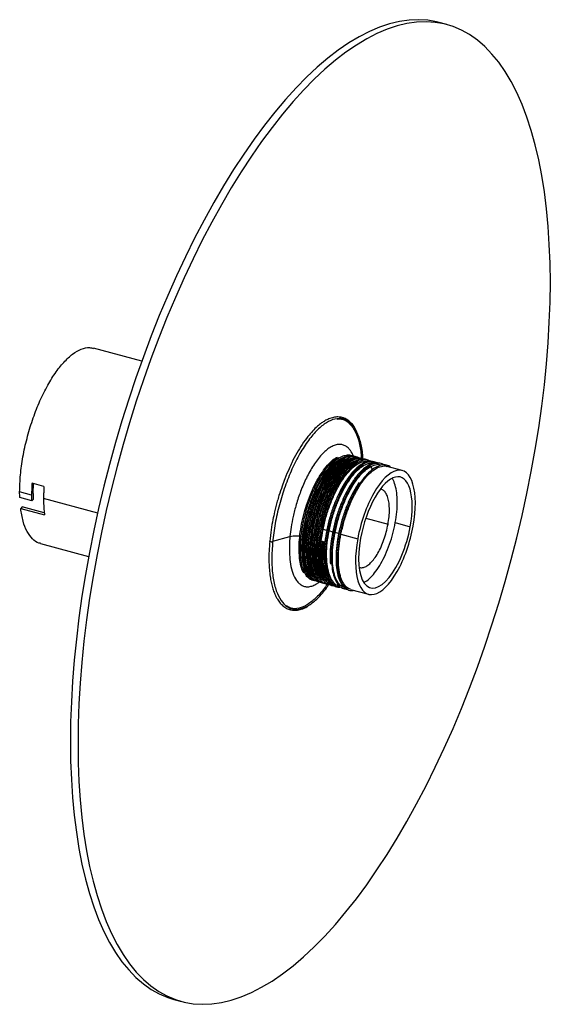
# Paper-space layout '_Trimétrica' of a CAD drawing. Header units: inches. Extents: x -0.7 to 5.4, y -6.5 to 5.
import ezdxf

# ---------------------------------------------------------------- set-up
doc = ezdxf.new("R2010")
doc.units = ezdxf.units.IN
doc.header["$MEASUREMENT"] = 0

psp = doc.layouts.new('_Trimétrica')

# ---------------------------------------------------------------- linework, layer by layer
at = {"color": 7, "linetype": 'Continuous', "lineweight": 25}
for p, q in [((4.236, 4.895), (4.148, 4.919)), ((0.676, 0.967), (0.112, 1.12)), ((3.264, -0.175), (3.268, -0.178)), ((2.78, -0.329), (2.779, -0.332)), ((3.365, -0.284), (3.332, -0.245)), ((3.486, -0.245), (3.471, -0.241)), ((3.716, -0.308), (3.54, -0.26)), ((-0.465, -0.493), (-0.604, -0.455)), ((2.83, -0.354), (2.799, -0.401)), ((-0.609, -0.595), (-0.749, -0.557)), ((-0.591, -0.577), (-0.587, -0.46)), ((-0.608, -0.662), (-0.747, -0.624)), ((-0.608, -0.662), (-0.59, -0.644)), ((0.162, -0.805), (-0.47, -0.633)), ((-0.719, -0.731), (-0.737, -0.749)), ((-0.737, -0.749), (-0.459, -0.825)), ((-0.461, -0.801), (-0.719, -0.731)), ((3.291, -0.865), (3.55, -0.935)), ((3.635, -0.915), (3.809, -0.963)), ((2.597, -0.941), (2.583, -0.938)), ((2.667, -0.96), (2.653, -0.956)), ((2.736, -0.979), (2.722, -0.975)), ((2.834, -1.006), (2.792, -0.994)), ((2.904, -1.025), (2.861, -1.013)), ((2.973, -1.044), (2.931, -1.032)), ((2.205, -1.13), (2.405, -1.076)), ((2.558, -1.076), (2.576, -1.079)), ((2.631, -1.094), (2.645, -1.098)), ((2.701, -1.113), (2.715, -1.117)), ((2.784, -1.136), (2.77, -1.132)), ((2.785, -1.142), (2.784, -1.135)), ((2.814, -1.144), (2.784, -1.135)), ((2.8, -1.14), (2.813, -1.143)), ((2.8, -1.146), (2.814, -1.144)), ((3.001, -1.051), (3.196, -1.104)), ((-0.507, -1.159), (0.056, -1.312)), ((2.876, -1.378), (2.879, -1.401)), ((2.76, -1.607), (2.755, -1.608)), ((3.113, -1.694), (3.323, -1.751)), ((1.051, -6.478), (1.139, -6.502))]:
    psp.add_line(p, q, dxfattribs=at)
at = {"color": 7, "linetype": 'Continuous', "lineweight": 25, "flags": 128}
for points in [[(4.148, 4.919), (4.117, 4.927), (4.013, 4.945), (3.905, 4.952), (3.795, 4.948), (3.682, 4.932), (3.568, 4.905), (3.451, 4.866), (3.332, 4.815), (3.213, 4.754), (3.091, 4.681), (2.969, 4.597), (2.846, 4.503), (2.723, 4.398), (2.599, 4.282), (2.476, 4.156), (2.352, 4.021), (2.229, 3.875), (2.107, 3.721), (1.986, 3.557), (1.866, 3.384), (1.748, 3.203), (1.631, 3.014), (1.516, 2.818), (1.404, 2.614), (1.293, 2.403), (1.186, 2.186), (1.081, 1.963), (0.979, 1.734), (0.881, 1.501), (0.786, 1.263), (0.695, 1.02), (0.607, 0.774), (0.524, 0.525), (0.445, 0.273), (0.37, 0.02), (0.299, -0.236), (0.234, -0.492), (0.172, -0.75), (0.116, -1.007), (0.065, -1.263), (0.019, -1.519), (-0.022, -1.773), (-0.057, -2.026), (-0.087, -2.275), (-0.112, -2.522), (-0.132, -2.765), (-0.145, -3.005), (-0.154, -3.239), (-0.157, -3.469), (-0.154, -3.694), (-0.145, -3.912), (-0.132, -4.124), (-0.112, -4.33), (-0.087, -4.528), (-0.057, -4.719), (-0.022, -4.902), (0.019, -5.076), (0.065, -5.242), (0.116, -5.399), (0.172, -5.547), (0.234, -5.685), (0.299, -5.813), (0.37, -5.931), (0.445, -6.038), (0.524, -6.135), (0.607, -6.221), (0.695, -6.297), (0.786, -6.361), (0.881, -6.414), (0.979, -6.455), (1.051, -6.478)], [(5.444, 1.886), (5.441, 2.111), (5.432, 2.329), (5.419, 2.541), (5.399, 2.747), (5.374, 2.945), (5.344, 3.136), (5.309, 3.319), (5.268, 3.493), (5.222, 3.659), (5.171, 3.816), (5.114, 3.964), (5.053, 4.102), (4.988, 4.23), (4.917, 4.348), (4.842, 4.455), (4.763, 4.552), (4.68, 4.639), (4.592, 4.714), (4.501, 4.778), (4.406, 4.831), (4.308, 4.872), (4.206, 4.903), (4.101, 4.921), (3.994, 4.928), (3.883, 4.924), (3.771, 4.908), (3.656, 4.88), (3.539, 4.842), (3.421, 4.791), (3.301, 4.73), (3.18, 4.657), (3.058, 4.573), (2.935, 4.479), (2.811, 4.374), (2.688, 4.258), (2.564, 4.132), (2.441, 3.997), (2.318, 3.851), (2.196, 3.696), (2.074, 3.533), (1.955, 3.36), (1.836, 3.179), (1.719, 2.99), (1.605, 2.794), (1.492, 2.59), (1.382, 2.379), (1.274, 2.162), (1.17, 1.939), (1.068, 1.71), (0.969, 1.477), (0.875, 1.239), (0.783, 0.996), (0.696, 0.75), (0.612, 0.501), (0.533, 0.249), (0.458, -0.004), (0.388, -0.26), (0.322, -0.516), (0.261, -0.774), (0.205, -1.031), (0.154, -1.287), (0.108, -1.543), (0.067, -1.797), (0.031, -2.05), (0.001, -2.3), (-0.024, -2.546), (-0.043, -2.789), (-0.057, -3.029), (-0.065, -3.263), (-0.068, -3.493), (-0.065, -3.718), (-0.057, -3.936), (-0.043, -4.148), (-0.024, -4.354), (0.001, -4.552), (0.031, -4.743), (0.067, -4.926), (0.108, -5.1), (0.154, -5.266), (0.205, -5.423), (0.261, -5.571), (0.322, -5.709), (0.388, -5.837), (0.458, -5.955), (0.533, -6.062), (0.612, -6.159), (0.696, -6.246), (0.783, -6.321), (0.875, -6.385), (0.969, -6.438), (1.068, -6.479), (1.17, -6.51), (1.274, -6.528), (1.382, -6.535), (1.492, -6.531), (1.605, -6.515), (1.719, -6.487), (1.836, -6.449), (1.955, -6.398), (2.074, -6.337), (2.196, -6.264), (2.318, -6.18), (2.441, -6.086), (2.564, -5.981), (2.688, -5.865), (2.811, -5.739), (2.935, -5.604), (3.058, -5.458), (3.18, -5.303), (3.301, -5.14), (3.421, -4.967), (3.539, -4.786), (3.656, -4.597), (3.771, -4.401), (3.883, -4.197), (3.994, -3.986), (4.101, -3.769), (4.206, -3.546), (4.308, -3.317), (4.406, -3.084), (4.501, -2.845), (4.592, -2.603), (4.68, -2.357), (4.763, -2.108), (4.842, -1.856), (4.917, -1.603), (4.988, -1.347), (5.053, -1.091), (5.114, -0.833), (5.171, -0.576), (5.222, -0.319), (5.268, -0.064), (5.309, 0.191), (5.344, 0.443), (5.374, 0.693), (5.399, 0.939), (5.419, 1.183), (5.432, 1.422), (5.441, 1.657), (5.444, 1.886)]]:
    psp.add_lwpolyline(points, dxfattribs=at)
at = {"color": 7, "linetype": 'Continuous', "lineweight": 25}
for points, knots in [([(-0.749, -0.557), (-0.747, -0.492), (-0.743, -0.362), (-0.713, -0.149), (-0.666, 0.068), (-0.602, 0.281), (-0.524, 0.484), (-0.435, 0.669), (-0.337, 0.83), (-0.234, 0.96), (-0.13, 1.057), (-0.029, 1.114), (0.053, 1.135), (0.096, 1.12), (0.111, 1.115)], [0, 0, 0, 0, 0.086729, 0.173459, 0.260188, 0.346918, 0.433647, 0.520377, 0.607106, 0.693835, 0.780565, 0.867294, 0.954024, 1, 1, 1, 1]), ([(3.257, -0.175), (3.256, -0.151), (3.253, -0.067), (3.225, 0.052), (3.175, 0.175), (3.108, 0.258), (3.026, 0.301), (2.932, 0.3), (2.831, 0.257), (2.726, 0.172), (2.621, 0.049), (2.52, -0.106), (2.427, -0.289), (2.346, -0.492), (2.28, -0.708), (2.229, -0.928), (2.212, -1.07), (2.203, -1.141)], [0, 0, 0, 0, 0.0263, 0.09585, 0.1654, 0.23495, 0.3045, 0.37405, 0.4436, 0.51315, 0.5827, 0.65225, 0.7218, 0.79135, 0.8609, 0.93045, 1, 1, 1, 1]), ([(3.166, 0.184), (3.164, 0.188), (3.152, 0.212), (3.124, 0.244), (3.084, 0.281), (3.043, 0.303), (3.004, 0.315), (2.962, 0.319), (2.913, 0.314), (2.862, 0.298), (2.815, 0.274), (2.771, 0.246), (2.723, 0.208), (2.67, 0.155), (2.61, 0.085), (2.548, 0), (2.485, -0.104), (2.433, -0.199), (2.406, -0.264), (2.396, -0.288)], [0, 0, 0, 0, 0.014308, 0.078854, 0.145296, 0.205968, 0.253765, 0.303862, 0.366922, 0.434469, 0.486512, 0.530298, 0.587214, 0.653783, 0.717808, 0.798089, 0.876965, 0.955509, 1, 1, 1, 1]), ([(2.957, 0.293), (2.973, 0.294), (3.021, 0.298), (3.089, 0.257), (3.157, 0.176), (3.206, 0.053), (3.233, -0.063), (3.237, -0.145), (3.238, -0.166)], [0, 0, 0, 0, 0.109576, 0.314779, 0.519982, 0.725185, 0.930388, 1, 1, 1, 1]), ([(3.145, -0.14), (3.135, -0.117), (3.117, -0.077), (3.083, -0.04), (3.049, -0.016), (3.01, -0.003), (2.968, -0.002), (2.922, -0.013), (2.873, -0.037), (2.824, -0.074), (2.775, -0.122), (2.726, -0.179), (2.68, -0.245), (2.637, -0.317), (2.585, -0.416), (2.53, -0.545), (2.478, -0.698), (2.442, -0.839), (2.418, -0.965), (2.41, -1.041), (2.405, -1.076)], [0, 0, 0, 0, 0.063516, 0.109273, 0.156683, 0.205503, 0.255436, 0.306142, 0.357241, 0.408341, 0.459046, 0.50898, 0.5578, 0.60521, 0.650967, 0.736724, 0.814391, 0.883858, 0.945508, 1, 1, 1, 1]), ([(2.689, -1.591), (2.684, -1.591), (2.666, -1.59), (2.637, -1.575), (2.603, -1.545), (2.575, -1.501), (2.553, -1.444), (2.537, -1.376), (2.528, -1.298), (2.526, -1.212), (2.53, -1.118), (2.541, -1.02), (2.559, -0.918), (2.584, -0.815), (2.614, -0.713), (2.649, -0.614), (2.69, -0.519), (2.737, -0.425), (2.792, -0.335), (2.851, -0.256), (2.912, -0.193), (2.951, -0.167), (2.97, -0.154)], [0, 0, 0, 0, 0.017238, 0.067006, 0.116776, 0.166545, 0.216314, 0.266082, 0.315851, 0.365621, 0.41539, 0.465158, 0.514926, 0.564696, 0.614465, 0.664235, 0.714003, 0.764761, 0.824323, 0.883738, 0.943151, 1, 1, 1, 1]), ([(3.062, -0.132), (3.044, -0.135), (3.006, -0.143), (2.942, -0.185), (2.875, -0.25), (2.808, -0.336), (2.745, -0.439), (2.688, -0.557), (2.638, -0.686), (2.597, -0.82), (2.566, -0.956), (2.547, -1.088), (2.539, -1.213), (2.544, -1.326), (2.56, -1.423), (2.587, -1.501), (2.612, -1.535), (2.625, -1.551)], [0, 0, 0, 0, 0.057814, 0.125095, 0.192269, 0.260298, 0.328034, 0.39492, 0.462731, 0.530729, 0.597797, 0.665197, 0.733259, 0.800827, 0.867776, 0.935703, 1, 1, 1, 1]), ([(2.67, -1.567), (2.667, -1.565), (2.651, -1.552), (2.627, -1.508), (2.601, -1.435), (2.586, -1.345), (2.581, -1.24), (2.586, -1.125), (2.602, -1.002), (2.628, -0.875), (2.663, -0.748), (2.706, -0.626), (2.757, -0.51), (2.813, -0.405), (2.873, -0.314), (2.936, -0.239), (2.999, -0.184), (3.06, -0.148), (3.098, -0.142), (3.116, -0.139)], [0, 0, 0, 0, 0.011091, 0.0734, 0.134841, 0.196952, 0.259488, 0.321521, 0.382998, 0.445359, 0.507826, 0.569484, 0.631276, 0.693778, 0.756068, 0.817501, 0.879637, 0.942172, 1, 1, 1, 1]), ([(2.583, -0.938), (2.593, -0.89), (2.614, -0.796), (2.661, -0.655), (2.716, -0.523), (2.778, -0.404), (2.846, -0.303), (2.917, -0.224), (2.982, -0.172), (3.02, -0.159), (3.037, -0.153)], [0, 0, 0, 0, 0.128855, 0.259211, 0.388555, 0.516971, 0.647227, 0.776973, 0.905168, 1, 1, 1, 1]), ([(3.133, -0.149), (3.112, -0.154), (3.07, -0.165), (3.003, -0.211), (2.935, -0.279), (2.869, -0.367), (2.807, -0.473), (2.751, -0.593), (2.702, -0.722), (2.662, -0.857), (2.633, -0.993), (2.615, -1.124), (2.609, -1.248), (2.615, -1.359), (2.633, -1.453), (2.659, -1.526), (2.684, -1.556), (2.696, -1.569)], [0, 0, 0, 0, 0.067875, 0.13485, 0.202064, 0.269984, 0.337457, 0.404249, 0.472015, 0.539813, 0.606635, 0.674053, 0.741978, 0.809258, 0.876177, 0.944032, 1, 1, 1, 1]), ([(2.716, -1.558), (2.705, -1.538), (2.684, -1.499), (2.663, -1.417), (2.652, -1.32), (2.652, -1.21), (2.661, -1.092), (2.681, -0.967), (2.711, -0.84), (2.75, -0.714), (2.797, -0.594), (2.85, -0.483), (2.908, -0.383), (2.97, -0.299), (3.032, -0.233), (3.081, -0.193), (3.108, -0.183), (3.114, -0.18)], [0, 0, 0, 0, 0.069373, 0.138732, 0.209078, 0.279454, 0.348864, 0.418625, 0.4891, 0.559245, 0.628481, 0.698602, 0.769082, 0.838878, 0.90826, 0.978622, 1, 1, 1, 1]), ([(2.653, -0.956), (2.663, -0.909), (2.684, -0.814), (2.73, -0.674), (2.785, -0.542), (2.848, -0.423), (2.916, -0.322), (2.987, -0.242), (3.057, -0.19), (3.104, -0.164), (3.126, -0.164), (3.127, -0.164)], [0, 0, 0, 0, 0.1239854, 0.2494146, 0.3738704, 0.4974335, 0.6227659, 0.7476084, 0.8709588, 0.9960974, 1, 1, 1, 1]), ([(3.194, -0.169), (3.173, -0.176), (3.131, -0.188), (3.063, -0.238), (2.996, -0.308), (2.93, -0.4), (2.869, -0.507), (2.813, -0.628), (2.765, -0.759), (2.727, -0.894), (2.699, -1.029), (2.683, -1.16), (2.678, -1.282), (2.686, -1.392), (2.706, -1.483), (2.732, -1.551), (2.756, -1.577), (2.765, -1.587)], [0, 0, 0, 0, 0.0684592, 0.1359416, 0.2039516, 0.2725207, 0.3404845, 0.4079994, 0.476478, 0.5448319, 0.6122244, 0.6804138, 0.7489612, 0.8167045, 0.8844113, 0.9529522, 1, 1, 1, 1]), ([(2.802, -1.596), (2.791, -1.583), (2.769, -1.553), (2.744, -1.484), (2.727, -1.396), (2.72, -1.293), (2.724, -1.179), (2.738, -1.058), (2.763, -0.931), (2.797, -0.804), (2.839, -0.681), (2.888, -0.564), (2.944, -0.457), (3.004, -0.364), (3.066, -0.287), (3.129, -0.229), (3.191, -0.19), (3.229, -0.181), (3.247, -0.178)], [0, 0, 0, 0, 0.053469, 0.116271, 0.179549, 0.243394, 0.306861, 0.369578, 0.433155, 0.496977, 0.560099, 0.623022, 0.68679, 0.750477, 0.813261, 0.876568, 0.940416, 1, 1, 1, 1]), ([(2.722, -0.975), (2.733, -0.928), (2.754, -0.833), (2.8, -0.693), (2.855, -0.561), (2.918, -0.442), (2.986, -0.341), (3.056, -0.262), (3.119, -0.211), (3.156, -0.198), (3.17, -0.193)], [0, 0, 0, 0, 0.130314, 0.262146, 0.392955, 0.522826, 0.654556, 0.785771, 0.915418, 1, 1, 1, 1]), ([(3.245, -0.195), (3.227, -0.201), (3.188, -0.215), (3.124, -0.265), (3.057, -0.338), (2.991, -0.432), (2.931, -0.542), (2.876, -0.664), (2.829, -0.796), (2.792, -0.931), (2.766, -1.066), (2.751, -1.196), (2.748, -1.317), (2.758, -1.424), (2.779, -1.513), (2.807, -1.579), (2.832, -1.604), (2.843, -1.615)], [0, 0, 0, 0, 0.057162, 0.125072, 0.193734, 0.262802, 0.331107, 0.399268, 0.468311, 0.537071, 0.604956, 0.673771, 0.742791, 0.810875, 0.879267, 0.948345, 1, 1, 1, 1]), ([(2.78, -0.331), (2.786, -0.322), (2.811, -0.282), (2.859, -0.228), (2.914, -0.175), (2.947, -0.157), (2.959, -0.15)], [0, 0, 0, 0, 0.10092, 0.445257, 0.794458, 1, 1, 1, 1]), ([(2.792, -0.994), (2.802, -0.947), (2.823, -0.852), (2.87, -0.712), (2.925, -0.58), (2.987, -0.461), (3.055, -0.36), (3.126, -0.281), (3.197, -0.225), (3.264, -0.199), (3.31, -0.193), (3.33, -0.203), (3.331, -0.204)], [0, 0, 0, 0, 0.109716, 0.220709, 0.330841, 0.440183, 0.551091, 0.661565, 0.770719, 0.881455, 0.992187, 1, 1, 1, 1]), ([(3.023, -0.161), (3.01, -0.168), (2.981, -0.182), (2.937, -0.219), (2.89, -0.269), (2.844, -0.329), (2.814, -0.377), (2.799, -0.401)], [0, 0, 0, 0, 0.1787496, 0.3840622, 0.5893748, 0.7946874, 1, 1, 1, 1]), ([(3.365, -0.206), (3.349, -0.207), (3.313, -0.207), (3.252, -0.238), (3.185, -0.292), (3.118, -0.369), (3.053, -0.465), (2.993, -0.576), (2.939, -0.7), (2.893, -0.833), (2.858, -0.968), (2.833, -1.103), (2.82, -1.232), (2.819, -1.351), (2.83, -1.456), (2.852, -1.543), (2.884, -1.61), (2.913, -1.636), (2.928, -1.648)], [0, 0, 0, 0, 0.050238, 0.113922, 0.176762, 0.240435, 0.304341, 0.36741, 0.430673, 0.494615, 0.558151, 0.621027, 0.684819, 0.748654, 0.811573, 0.87503, 0.93898, 1, 1, 1, 1]), ([(2.836, -0.347), (2.844, -0.335), (2.871, -0.293), (2.921, -0.236), (2.984, -0.179), (3.046, -0.144), (3.105, -0.132), (3.144, -0.133), (3.161, -0.143), (3.162, -0.144)], [0, 0, 0, 0, 0.070331, 0.251777, 0.435301, 0.619999, 0.803135, 0.984756, 1, 1, 1, 1]), ([(2.861, -1.013), (2.872, -0.966), (2.893, -0.871), (2.939, -0.731), (2.994, -0.599), (3.057, -0.48), (3.125, -0.379), (3.195, -0.299), (3.266, -0.244), (3.334, -0.218), (3.38, -0.212), (3.399, -0.222), (3.401, -0.223)], [0, 0, 0, 0, 0.109716, 0.220709, 0.330841, 0.440183, 0.551091, 0.661565, 0.770719, 0.881455, 0.992187, 1, 1, 1, 1]), ([(3.05, -0.168), (3.03, -0.181), (2.987, -0.207), (2.923, -0.271), (2.882, -0.328), (2.863, -0.355)], [0, 0, 0, 0, 0.333689, 0.687859, 1, 1, 1, 1]), ([(3.434, -0.224), (3.415, -0.226), (3.377, -0.228), (3.313, -0.263), (3.245, -0.32), (3.178, -0.399), (3.114, -0.498), (3.055, -0.611), (3.002, -0.736), (2.958, -0.87), (2.923, -1.005), (2.9, -1.139), (2.889, -1.267), (2.889, -1.385), (2.902, -1.487), (2.925, -1.572), (2.949, -1.611), (2.96, -1.63)], [0, 0, 0, 0, 0.060911, 0.128251, 0.194837, 0.262383, 0.330021, 0.396698, 0.463871, 0.531611, 0.598769, 0.665456, 0.733101, 0.800638, 0.867219, 0.934572, 1, 1, 1, 1]), ([(2.906, -0.364), (2.922, -0.341), (2.959, -0.289), (3.018, -0.228), (3.081, -0.18), (3.141, -0.156), (3.185, -0.148), (3.206, -0.156), (3.211, -0.158)], [0, 0, 0, 0, 0.158263, 0.355033, 0.55458, 0.754127, 0.950897, 1, 1, 1, 1]), ([(3.248, -0.17), (3.245, -0.168), (3.225, -0.158), (3.18, -0.162), (3.116, -0.185), (3.049, -0.234), (2.987, -0.296), (2.949, -0.351), (2.934, -0.374)], [0, 0, 0, 0, 0.031813, 0.237134, 0.44269, 0.645312, 0.849518, 1, 1, 1, 1]), ([(2.976, -0.383), (2.98, -0.376), (3.005, -0.338), (3.051, -0.283), (3.114, -0.224), (3.177, -0.185), (3.236, -0.17), (3.276, -0.169), (3.294, -0.179), (3.296, -0.18)], [0, 0, 0, 0, 0.043522, 0.228876, 0.415776, 0.604271, 0.791568, 0.976742, 1, 1, 1, 1]), ([(3.19, -0.207), (3.185, -0.209), (3.159, -0.219), (3.109, -0.262), (3.051, -0.322), (3.016, -0.374), (3.003, -0.393)], [0, 0, 0, 0, 0.07995, 0.431484, 0.786905, 1, 1, 1, 1]), ([(3.136, -0.14), (3.134, -0.139), (3.115, -0.127), (3.09, -0.124), (3.065, -0.131), (3.062, -0.132)], [0, 0, 0, 0, 0.096576, 0.881303, 1, 1, 1, 1]), ([(3.376, -0.205), (3.372, -0.204), (3.349, -0.195), (3.302, -0.204), (3.237, -0.233), (3.17, -0.289), (3.114, -0.349), (3.083, -0.397), (3.073, -0.412)], [0, 0, 0, 0, 0.048322, 0.262516, 0.475979, 0.686616, 0.900045, 1, 1, 1, 1]), ([(3.114, -0.18), (3.128, -0.174), (3.163, -0.157), (3.204, -0.153), (3.229, -0.163), (3.237, -0.166)], [0, 0, 0, 0, 0.323026, 0.780574, 1, 1, 1, 1]), ([(3.116, -0.139), (3.117, -0.139), (3.138, -0.134), (3.161, -0.138), (3.18, -0.15), (3.184, -0.152)], [0, 0, 0, 0, 0.052539, 0.826002, 1, 1, 1, 1]), ([(3.194, -0.154), (3.193, -0.154), (3.175, -0.144), (3.154, -0.146), (3.133, -0.149)], [0, 0, 0, 0, 0.030178, 1, 1, 1, 1]), ([(3.44, -0.223), (3.435, -0.222), (3.412, -0.214), (3.363, -0.226), (3.298, -0.258), (3.231, -0.317), (3.178, -0.375), (3.15, -0.42), (3.142, -0.431)], [0, 0, 0, 0, 0.0570249, 0.2758628, 0.493459, 0.7086193, 0.9268806, 1, 1, 1, 1]), ([(3.265, -0.175), (3.261, -0.173), (3.24, -0.162), (3.215, -0.166), (3.194, -0.169)], [0, 0, 0, 0, 0.163695, 1, 1, 1, 1]), ([(3.352, -0.202), (3.34, -0.196), (3.311, -0.182), (3.274, -0.182), (3.248, -0.193), (3.245, -0.195)], [0, 0, 0, 0, 0.36079, 0.907083, 1, 1, 1, 1]), ([(3.247, -0.178), (3.248, -0.177), (3.269, -0.171), (3.303, -0.177), (3.332, -0.195), (3.345, -0.203)], [0, 0, 0, 0, 0.032603, 0.562748, 1, 1, 1, 1]), ([(3.312, -0.188), (3.308, -0.185), (3.305, -0.183), (3.301, -0.183), (3.301, -0.183)], [0, 0, 0, 0, 0.983862, 1, 1, 1, 1]), ([(3.421, -0.22), (3.407, -0.212), (3.39, -0.203), (3.37, -0.206), (3.365, -0.206)], [0, 0, 0, 0, 0.783285, 1, 1, 1, 1]), ([(3.497, -0.24), (3.497, -0.24), (3.48, -0.226), (3.459, -0.22), (3.436, -0.224), (3.434, -0.224)], [0, 0, 0, 0, 0.027401, 0.910172, 1, 1, 1, 1]), ([(2.396, -0.288), (2.378, -0.325), (2.348, -0.389), (2.325, -0.46), (2.315, -0.489)], [0, 0, 0, 0, 0.588373, 1, 1, 1, 1]), ([(2.515, -1.289), (2.514, -1.269), (2.51, -1.216), (2.515, -1.116), (2.529, -0.994), (2.554, -0.867), (2.588, -0.741), (2.631, -0.617), (2.681, -0.501), (2.731, -0.404), (2.766, -0.353), (2.78, -0.331)], [0, 0, 0, 0, 0.071426, 0.191356, 0.311028, 0.43227, 0.553305, 0.672624, 0.793023, 0.914398, 1, 1, 1, 1]), ([(2.931, -1.032), (2.942, -0.985), (2.963, -0.89), (3.009, -0.75), (3.064, -0.618), (3.126, -0.499), (3.194, -0.398), (3.265, -0.318), (3.336, -0.263), (3.404, -0.237), (3.449, -0.231), (3.469, -0.241), (3.47, -0.242)], [0, 0, 0, 0, 0.109716, 0.220709, 0.330841, 0.440183, 0.551091, 0.661565, 0.770719, 0.881455, 0.992187, 1, 1, 1, 1]), ([(3.433, -0.258), (3.413, -0.268), (3.372, -0.288), (3.306, -0.349), (3.239, -0.43), (3.175, -0.531), (3.117, -0.646), (3.065, -0.773), (3.022, -0.906), (2.989, -1.042), (2.968, -1.176), (2.958, -1.303), (2.96, -1.418), (2.974, -1.519), (2.999, -1.6), (3.029, -1.655), (3.052, -1.672), (3.061, -1.678)], [0, 0, 0, 0, 0.063022, 0.131621, 0.201215, 0.270746, 0.339282, 0.408557, 0.478258, 0.547205, 0.615972, 0.685641, 0.75504, 0.823544, 0.892977, 0.962632, 1, 1, 1, 1]), ([(3.001, -1.051), (3.011, -1.004), (3.032, -0.909), (3.079, -0.769), (3.133, -0.637), (3.196, -0.518), (3.264, -0.417), (3.335, -0.337), (3.406, -0.282), (3.473, -0.256), (3.519, -0.25), (3.539, -0.26), (3.54, -0.261)], [0, 0, 0, 0, 0.109703, 0.220684, 0.330804, 0.440134, 0.551029, 0.661491, 0.770632, 0.881355, 0.992076, 1, 1, 1, 1]), ([(3.843, -0.955), (3.878, -0.763), (3.877, -0.587), (3.805, -0.345), (3.737, -0.287), (3.565, -0.327), (3.469, -0.422), (3.298, -0.721), (3.231, -0.913), (3.196, -1.104)], [0, 0, 0, 0, 0.25, 0.25, 0.5, 0.5, 0.75, 0.75, 1, 1, 1, 1]), ([(3.58, -0.271), (3.573, -0.265), (3.55, -0.245), (3.502, -0.24), (3.459, -0.243), (3.435, -0.257), (3.433, -0.258)], [0, 0, 0, 0, 0.175339, 0.568413, 0.965076, 1, 1, 1, 1]), ([(-0.604, -0.455), (-0.605, -0.462), (-0.606, -0.476), (-0.607, -0.496), (-0.608, -0.516), (-0.608, -0.536), (-0.609, -0.556), (-0.609, -0.576), (-0.609, -0.589), (-0.609, -0.595)], [0, 0, 0, 0, 0.142988, 0.285845, 0.428624, 0.571376, 0.714155, 0.857012, 1, 1, 1, 1]), ([(2.571, -1.303), (2.569, -1.28), (2.566, -1.224), (2.571, -1.12), (2.587, -0.998), (2.613, -0.871), (2.648, -0.744), (2.691, -0.621), (2.742, -0.506), (2.791, -0.413), (2.824, -0.365), (2.836, -0.347)], [0, 0, 0, 0, 0.080975, 0.201563, 0.321069, 0.442294, 0.563726, 0.683585, 0.803703, 0.925203, 1, 1, 1, 1]), ([(2.799, -0.401), (2.797, -0.405), (2.792, -0.414), (2.784, -0.428), (2.776, -0.441), (2.768, -0.455), (2.761, -0.47), (2.753, -0.484), (2.746, -0.499), (2.738, -0.514), (2.731, -0.529), (2.724, -0.544), (2.717, -0.56), (2.71, -0.575), (2.703, -0.591), (2.697, -0.607), (2.691, -0.623), (2.684, -0.639), (2.678, -0.655), (2.672, -0.672), (2.666, -0.688), (2.66, -0.705), (2.654, -0.725), (2.646, -0.748), (2.638, -0.775), (2.63, -0.802), (2.623, -0.83), (2.615, -0.86), (2.608, -0.889), (2.601, -0.92), (2.595, -0.951), (2.589, -0.983), (2.584, -1.015), (2.579, -1.047), (2.577, -1.068), (2.576, -1.079)], [0, 0, 0, 0, 0.023829, 0.047686, 0.071564, 0.095456, 0.119357, 0.143259, 0.167154, 0.191037, 0.214901, 0.238738, 0.262543, 0.286308, 0.310027, 0.333693, 0.357301, 0.380861, 0.404498, 0.428233, 0.452061, 0.475973, 0.499965, 0.536102, 0.573341, 0.611662, 0.651045, 0.691461, 0.732879, 0.775262, 0.818568, 0.862749, 0.907754, 0.953525, 1, 1, 1, 1]), ([(2.863, -0.355), (2.86, -0.359), (2.836, -0.391), (2.792, -0.47), (2.736, -0.588), (2.687, -0.718), (2.647, -0.853), (2.618, -0.988), (2.6, -1.119), (2.593, -1.229), (2.598, -1.287), (2.599, -1.309)], [0, 0, 0, 0, 0.01665, 0.146049, 0.274141, 0.404102, 0.534122, 0.662273, 0.791564, 0.921829, 1, 1, 1, 1]), ([(2.859, -0.363), (2.846, -0.382), (2.811, -0.432), (2.758, -0.535), (2.703, -0.667), (2.657, -0.807), (2.636, -0.902), (2.625, -0.949)], [0, 0, 0, 0, 0.122148, 0.340201, 0.559853, 0.781208, 1, 1, 1, 1]), ([(2.64, -1.324), (2.64, -1.321), (2.635, -1.285), (2.637, -1.205), (2.646, -1.088), (2.666, -0.963), (2.696, -0.835), (2.735, -0.71), (2.782, -0.589), (2.835, -0.479), (2.877, -0.403), (2.902, -0.37), (2.906, -0.364)], [0, 0, 0, 0, 0.01301, 0.134023, 0.253373, 0.373328, 0.49451, 0.615126, 0.734177, 0.854752, 0.975943, 1, 1, 1, 1]), ([(2.901, -0.373), (2.888, -0.391), (2.853, -0.442), (2.8, -0.545), (2.745, -0.676), (2.699, -0.816), (2.664, -0.96), (2.652, -1.052), (2.645, -1.098)], [0, 0, 0, 0, 0.099339, 0.280597, 0.459292, 0.639299, 0.8207, 1, 1, 1, 1]), ([(2.934, -0.374), (2.928, -0.382), (2.9, -0.419), (2.854, -0.504), (2.798, -0.624), (2.75, -0.755), (2.712, -0.89), (2.684, -1.025), (2.668, -1.155), (2.663, -1.259), (2.668, -1.312), (2.669, -1.329)], [0, 0, 0, 0, 0.034962, 0.163737, 0.291662, 0.421412, 0.550927, 0.67862, 0.807823, 0.937704, 1, 1, 1, 1]), ([(2.929, -0.382), (2.916, -0.4), (2.881, -0.451), (2.828, -0.554), (2.773, -0.685), (2.726, -0.826), (2.705, -0.921), (2.695, -0.968)], [0, 0, 0, 0, 0.123648, 0.341329, 0.560605, 0.781582, 1, 1, 1, 1]), ([(2.71, -1.34), (2.709, -1.322), (2.705, -1.272), (2.709, -1.175), (2.723, -1.053), (2.748, -0.927), (2.782, -0.8), (2.824, -0.676), (2.873, -0.56), (2.925, -0.46), (2.96, -0.407), (2.976, -0.383)], [0, 0, 0, 0, 0.062297, 0.183173, 0.302623, 0.423712, 0.545266, 0.665487, 0.785329, 0.90678, 1, 1, 1, 1]), ([(2.97, -0.393), (2.958, -0.411), (2.922, -0.461), (2.87, -0.564), (2.814, -0.695), (2.769, -0.835), (2.734, -0.979), (2.721, -1.071), (2.715, -1.117)], [0, 0, 0, 0, 0.098802, 0.280169, 0.45897, 0.639084, 0.820593, 1, 1, 1, 1]), ([(3.003, -0.393), (2.995, -0.405), (2.964, -0.448), (2.916, -0.538), (2.861, -0.66), (2.814, -0.791), (2.777, -0.927), (2.751, -1.062), (2.737, -1.191), (2.733, -1.287), (2.737, -1.333), (2.738, -1.344)], [0, 0, 0, 0, 0.052697, 0.181699, 0.310431, 0.440827, 0.57069, 0.698899, 0.828866, 0.959218, 1, 1, 1, 1]), ([(2.999, -0.4), (2.986, -0.419), (2.95, -0.469), (2.897, -0.573), (2.842, -0.704), (2.796, -0.845), (2.775, -0.94), (2.764, -0.987)], [0, 0, 0, 0, 0.124634, 0.342069, 0.5611, 0.781828, 1, 1, 1, 1]), ([(3.073, -0.412), (3.061, -0.429), (3.028, -0.476), (2.978, -0.573), (2.924, -0.696), (2.878, -0.828), (2.843, -0.964), (2.818, -1.099), (2.805, -1.227), (2.802, -1.318), (2.807, -1.359), (2.808, -1.367)], [0, 0, 0, 0, 0.069315, 0.197568, 0.326216, 0.456246, 0.585449, 0.713311, 0.843034, 0.972846, 1, 1, 1, 1]), ([(2.836, -0.345), (2.835, -0.346), (2.833, -0.349), (2.831, -0.352), (2.83, -0.353)], [0, 0, 0, 0, 0.500003, 1, 1, 1, 1]), ([(3.069, -0.419), (3.056, -0.437), (3.02, -0.488), (2.967, -0.592), (2.912, -0.723), (2.866, -0.864), (2.845, -0.959), (2.834, -1.006)], [0, 0, 0, 0, 0.124754, 0.34216, 0.56116, 0.781858, 1, 1, 1, 1]), ([(2.863, -0.354), (2.862, -0.355), (2.861, -0.357), (2.859, -0.359), (2.859, -0.36)], [0, 0, 0, 0, 0.569362, 1, 1, 1, 1]), ([(3.142, -0.431), (3.128, -0.452), (3.092, -0.505), (3.04, -0.607), (2.987, -0.732), (2.943, -0.865), (2.908, -1.001), (2.885, -1.135), (2.873, -1.264), (2.875, -1.34), (2.876, -1.378)], [0, 0, 0, 0, 0.087292, 0.216604, 0.346878, 0.478253, 0.608498, 0.737831, 0.86902, 1, 1, 1, 1]), ([(2.906, -0.363), (2.905, -0.364), (2.903, -0.367), (2.901, -0.37), (2.9, -0.371)], [0, 0, 0, 0, 0.500002, 1, 1, 1, 1]), ([(3.138, -0.438), (3.125, -0.457), (3.09, -0.507), (3.037, -0.611), (2.982, -0.742), (2.935, -0.883), (2.914, -0.978), (2.904, -1.025)], [0, 0, 0, 0, 0.124262, 0.34179, 0.560913, 0.781735, 1, 1, 1, 1]), ([(2.933, -0.372), (2.932, -0.374), (2.931, -0.376), (2.929, -0.378), (2.929, -0.378)], [0, 0, 0, 0, 0.569354, 1, 1, 1, 1]), ([(3.212, -0.449), (3.195, -0.475), (3.156, -0.533), (3.102, -0.642), (3.05, -0.768), (3.007, -0.902), (2.974, -1.038), (2.953, -1.171), (2.942, -1.295), (2.945, -1.368), (2.946, -1.402)], [0, 0, 0, 0, 0.1046927, 0.2329726, 0.3626349, 0.4930964, 0.6221439, 0.7508568, 0.8812568, 1, 1, 1, 1]), ([(2.975, -0.382), (2.975, -0.383), (2.973, -0.386), (2.971, -0.389), (2.97, -0.39)], [0, 0, 0, 0, 0.500003, 1, 1, 1, 1]), ([(3.207, -0.458), (3.195, -0.476), (3.159, -0.526), (3.106, -0.63), (3.051, -0.761), (3.005, -0.902), (2.984, -0.997), (2.973, -1.044)], [0, 0, 0, 0, 0.123346, 0.341101, 0.560454, 0.781507, 1, 1, 1, 1]), ([(3.003, -0.391), (3.002, -0.392), (3.001, -0.394), (2.999, -0.396), (2.999, -0.397)], [0, 0, 0, 0, 0.569348, 1, 1, 1, 1]), ([(3.073, -0.41), (3.072, -0.411), (3.07, -0.413), (3.069, -0.415), (3.068, -0.417)], [0, 0, 0, 0, 0.500002, 1, 1, 1, 1]), ([(3.142, -0.429), (3.141, -0.43), (3.14, -0.432), (3.138, -0.435), (3.137, -0.436)], [0, 0, 0, 0, 0.500002, 1, 1, 1, 1]), ([(3.211, -0.448), (3.211, -0.449), (3.209, -0.452), (3.208, -0.454), (3.207, -0.455)], [0, 0, 0, 0, 0.500002, 1, 1, 1, 1]), ([(3.809, -0.963), (3.84, -0.791), (3.839, -0.634), (3.775, -0.417), (3.714, -0.366), (3.56, -0.401), (3.474, -0.486), (3.322, -0.754), (3.261, -0.925), (3.23, -1.096)], [0, 0, 0, 0, 0.25, 0.25, 0.5, 0.5, 0.75, 0.75, 1, 1, 1, 1]), ([(3.635, -0.915), (3.641, -0.873), (3.655, -0.789), (3.66, -0.671), (3.653, -0.565), (3.634, -0.476), (3.615, -0.421), (3.6, -0.403), (3.598, -0.4)], [0, 0, 0, 0, 0.193962, 0.387924, 0.581886, 0.775848, 0.96981, 1, 1, 1, 1]), ([(-0.465, -0.493), (-0.465, -0.5), (-0.466, -0.514), (-0.467, -0.534), (-0.468, -0.554), (-0.469, -0.574), (-0.47, -0.594), (-0.47, -0.614), (-0.47, -0.627), (-0.47, -0.633)], [0, 0, 0, 0, 0.142988, 0.285845, 0.428624, 0.571376, 0.714155, 0.857012, 1, 1, 1, 1]), ([(2.315, -0.489), (2.302, -0.526), (2.281, -0.583), (2.258, -0.664), (2.241, -0.728), (2.223, -0.8), (2.204, -0.89), (2.184, -1.005), (2.174, -1.088), (2.169, -1.133)], [0, 0, 0, 0, 0.17695, 0.278008, 0.374439, 0.469959, 0.606485, 0.787557, 1, 1, 1, 1]), ([(3.55, -0.935), (3.554, -0.905), (3.564, -0.846), (3.567, -0.763), (3.563, -0.688), (3.55, -0.624), (3.529, -0.574), (3.502, -0.54), (3.48, -0.531), (3.469, -0.527)], [0, 0, 0, 0, 0.144424, 0.288848, 0.433273, 0.577697, 0.722121, 0.866545, 1, 1, 1, 1]), ([(-0.609, -0.595), (-0.609, -0.601), (-0.609, -0.612), (-0.609, -0.629), (-0.609, -0.645), (-0.608, -0.656), (-0.608, -0.662)], [0, 0, 0, 0, 0.250035, 0.5, 0.749965, 1, 1, 1, 1]), ([(-0.47, -0.633), (-0.47, -0.639), (-0.47, -0.65), (-0.47, -0.667), (-0.469, -0.683), (-0.469, -0.7), (-0.468, -0.716), (-0.467, -0.738), (-0.465, -0.764), (-0.462, -0.795), (-0.46, -0.815), (-0.459, -0.825)], [0, 0, 0, 0, 0.0833739, 0.1667009, 0.2500044, 0.3333079, 0.4166349, 0.5000088, 0.6667039, 0.833305, 1, 1, 1, 1]), ([(-0.506, -1.156), (-0.512, -1.155), (-0.547, -1.152), (-0.601, -1.108), (-0.664, -1.024), (-0.712, -0.904), (-0.729, -0.801), (-0.737, -0.749)], [0, 0, 0, 0, 0.048631, 0.286473, 0.524315, 0.762158, 1, 1, 1, 1]), ([(3.267, -1.611), (3.274, -1.609), (3.3, -1.599), (3.348, -1.556), (3.409, -1.486), (3.468, -1.394), (3.522, -1.288), (3.569, -1.169), (3.609, -1.043), (3.626, -0.958), (3.635, -0.915)], [0, 0, 0, 0, 0.045369, 0.181745, 0.318121, 0.454497, 0.590873, 0.727248, 0.863624, 1, 1, 1, 1]), ([(2.64, -1.544), (2.628, -1.531), (2.602, -1.502), (2.574, -1.427), (2.556, -1.328), (2.551, -1.209), (2.559, -1.078), (2.575, -0.984), (2.583, -0.938)], [0, 0, 0, 0, 0.136124, 0.30998, 0.481377, 0.65403, 0.828023, 1, 1, 1, 1]), ([(2.625, -0.949), (2.617, -0.996), (2.601, -1.089), (2.593, -1.209), (2.597, -1.275), (2.599, -1.301)], [0, 0, 0, 0, 0.368015, 0.740315, 1, 1, 1, 1]), ([(2.699, -1.55), (2.691, -1.541), (2.669, -1.516), (2.644, -1.446), (2.625, -1.347), (2.62, -1.228), (2.628, -1.097), (2.644, -1.003), (2.653, -0.956)], [0, 0, 0, 0, 0.099659, 0.280853, 0.459485, 0.639426, 0.820763, 1, 1, 1, 1]), ([(2.784, -1.588), (2.77, -1.573), (2.742, -1.543), (2.714, -1.465), (2.695, -1.365), (2.69, -1.247), (2.698, -1.116), (2.714, -1.022), (2.722, -0.975)], [0, 0, 0, 0, 0.152665, 0.323192, 0.491307, 0.660655, 0.831315, 1, 1, 1, 1]), ([(2.764, -0.987), (2.757, -1.033), (2.74, -1.127), (2.732, -1.247), (2.736, -1.312), (2.738, -1.338)], [0, 0, 0, 0, 0.369329, 0.742959, 1, 1, 1, 1]), ([(2.842, -1.592), (2.833, -1.582), (2.809, -1.555), (2.783, -1.484), (2.765, -1.384), (2.76, -1.266), (2.768, -1.135), (2.784, -1.041), (2.792, -0.994)], [0, 0, 0, 0, 0.11118, 0.290056, 0.466402, 0.644041, 0.823057, 1, 1, 1, 1]), ([(2.834, -1.006), (2.826, -1.052), (2.81, -1.146), (2.802, -1.266), (2.806, -1.331), (2.808, -1.358)], [0, 0, 0, 0, 0.368433, 0.741157, 1, 1, 1, 1]), ([(2.844, -1.444), (2.842, -1.43), (2.832, -1.383), (2.83, -1.284), (2.837, -1.154), (2.853, -1.06), (2.861, -1.013)], [0, 0, 0, 0, 0.126024, 0.416978, 0.710186, 1, 1, 1, 1]), ([(2.904, -1.025), (2.896, -1.071), (2.88, -1.165), (2.871, -1.285), (2.876, -1.35), (2.877, -1.377)], [0, 0, 0, 0, 0.367875, 0.740034, 1, 1, 1, 1]), ([(3.044, -1.674), (3.027, -1.668), (2.994, -1.654), (2.953, -1.6), (2.922, -1.522), (2.904, -1.422), (2.899, -1.304), (2.907, -1.173), (2.923, -1.079), (2.931, -1.032)], [0, 0, 0, 0, 0.1328344, 0.2776496, 0.423023, 0.5663406, 0.7107092, 0.8561969, 1, 1, 1, 1]), ([(3.196, -1.104), (3.161, -1.296), (3.162, -1.472), (3.234, -1.714), (3.302, -1.772), (3.474, -1.732), (3.57, -1.637), (3.741, -1.338), (3.808, -1.146), (3.843, -0.955)], [0, 0, 0, 0, 0.25, 0.25, 0.5, 0.5, 0.75, 0.75, 1, 1, 1, 1]), ([(3.23, -1.096), (3.188, -1.327), (3.204, -1.528), (3.342, -1.717), (3.452, -1.692), (3.673, -1.42), (3.767, -1.194), (3.809, -0.963)], [0, 0, 0, 0, 0.333333, 0.333333, 0.666667, 0.666667, 1, 1, 1, 1]), ([(3.222, -1.438), (3.222, -1.438), (3.234, -1.444), (3.262, -1.44), (3.304, -1.424), (3.347, -1.388), (3.39, -1.338), (3.432, -1.273), (3.47, -1.198), (3.503, -1.114), (3.531, -1.025), (3.543, -0.965), (3.55, -0.935)], [0, 0, 0, 0, 0.008369, 0.11855, 0.228731, 0.338912, 0.449094, 0.559275, 0.669456, 0.779637, 0.889819, 1, 1, 1, 1]), ([(2.169, -1.133), (2.166, -1.172), (2.161, -1.242), (2.159, -1.331), (2.161, -1.41), (2.166, -1.485), (2.176, -1.56), (2.189, -1.628), (2.205, -1.687), (2.223, -1.736), (2.241, -1.776), (2.263, -1.816), (2.293, -1.858), (2.333, -1.896), (2.376, -1.922), (2.424, -1.937), (2.478, -1.94), (2.54, -1.926), (2.586, -1.911), (2.612, -1.891), (2.615, -1.889)], [0, 0, 0, 0, 0.070274, 0.127439, 0.168551, 0.225486, 0.284303, 0.334526, 0.388077, 0.437305, 0.474806, 0.51173, 0.574163, 0.643154, 0.705989, 0.763213, 0.83428, 0.908536, 0.990881, 1, 1, 1, 1]), ([(2.203, -1.141), (2.202, -1.141), (2.199, -1.142), (2.194, -1.142), (2.189, -1.142), (2.185, -1.141), (2.18, -1.141), (2.175, -1.139), (2.171, -1.137), (2.17, -1.135), (2.169, -1.134), (2.169, -1.133), (2.169, -1.133)], [0, 0, 0, 0, 0.16052, 0.246541, 0.333944, 0.420809, 0.505286, 0.660575, 0.815864, 0.90034, 0.987205, 1, 1, 1, 1]), ([(2.203, -1.141), (2.199, -1.209), (2.189, -1.346), (2.201, -1.528), (2.232, -1.683), (2.283, -1.804), (2.35, -1.888), (2.432, -1.93), (2.525, -1.929), (2.627, -1.886), (2.731, -1.8), (2.81, -1.714), (2.851, -1.65), (2.859, -1.638)], [0, 0, 0, 0, 0.0977732, 0.1955464, 0.2933196, 0.3910928, 0.488866, 0.5866392, 0.6844124, 0.7821856, 0.8799588, 0.9777321, 1, 1, 1, 1]), ([(2.405, -1.076), (2.403, -1.111), (2.397, -1.185), (2.399, -1.295), (2.41, -1.407), (2.437, -1.512), (2.473, -1.583), (2.512, -1.626), (2.546, -1.65), (2.585, -1.663), (2.627, -1.665), (2.673, -1.653), (2.714, -1.634), (2.739, -1.614), (2.749, -1.607)], [0, 0, 0, 0, 0.081248, 0.173169, 0.276746, 0.392548, 0.520413, 0.588637, 0.659326, 0.732117, 0.806569, 0.882171, 0.958361, 1, 1, 1, 1]), ([(2.405, -1.076), (2.417, -1.074), (2.441, -1.069), (2.481, -1.067), (2.509, -1.069), (2.52, -1.07)], [0, 0, 0, 0, 0.351455, 0.7206, 1, 1, 1, 1]), ([(2.576, -1.079), (2.574, -1.1), (2.569, -1.143), (2.567, -1.206), (2.567, -1.257), (2.569, -1.286), (2.57, -1.295)], [0, 0, 0, 0, 0.272562, 0.5596708, 0.8603215, 1, 1, 1, 1]), ([(2.645, -1.098), (2.641, -1.142), (2.634, -1.22), (2.638, -1.286), (2.64, -1.313)], [0, 0, 0, 0, 0.578186, 1, 1, 1, 1]), ([(2.715, -1.117), (2.711, -1.161), (2.704, -1.238), (2.708, -1.303), (2.71, -1.33)], [0, 0, 0, 0, 0.585241, 1, 1, 1, 1]), ([(2.784, -1.136), (2.78, -1.18), (2.773, -1.258), (2.778, -1.323), (2.779, -1.351)], [0, 0, 0, 0, 0.578162, 1, 1, 1, 1]), ([(2.779, -1.363), (2.777, -1.329), (2.774, -1.26), (2.782, -1.181), (2.785, -1.142)], [0, 0, 0, 0, 0.494052, 1, 1, 1, 1]), ([(2.785, -1.142), (2.785, -1.142), (2.785, -1.142), (2.786, -1.143), (2.787, -1.144), (2.79, -1.145), (2.795, -1.146), (2.798, -1.146), (2.8, -1.146), (2.8, -1.146)], [0, 0, 0, 0, 0.084242, 0.167171, 0.251413, 0.500201, 0.748989, 0.874495, 1, 1, 1, 1]), ([(2.898, -1.642), (2.885, -1.63), (2.858, -1.607), (2.828, -1.546), (2.805, -1.468), (2.793, -1.373), (2.79, -1.265), (2.797, -1.185), (2.8, -1.146)], [0, 0, 0, 0, 0.159283, 0.327621, 0.494235, 0.663225, 0.832647, 1, 1, 1, 1]), ([(2.973, -1.044), (2.965, -1.09), (2.949, -1.184), (2.941, -1.304), (2.945, -1.369), (2.947, -1.396)], [0, 0, 0, 0, 0.367642, 0.739565, 1, 1, 1, 1]), ([(3.113, -1.693), (3.097, -1.687), (3.063, -1.673), (3.023, -1.619), (2.992, -1.541), (2.974, -1.441), (2.969, -1.323), (2.976, -1.191), (2.993, -1.098), (3.001, -1.051)], [0, 0, 0, 0, 0.132834, 0.27765, 0.423023, 0.566341, 0.710709, 0.856197, 1, 1, 1, 1]), ([(2.835, -1.149), (2.832, -1.194), (2.826, -1.283), (2.833, -1.402), (2.854, -1.503), (2.886, -1.582), (2.929, -1.637), (2.964, -1.651), (2.982, -1.658)], [0, 0, 0, 0, 0.168501, 0.337002, 0.5055029, 0.6740039, 0.8425049, 1, 1, 1, 1]), ([(2.567, -1.503), (2.565, -1.499), (2.55, -1.479), (2.533, -1.422), (2.518, -1.353), (2.516, -1.304), (2.515, -1.289)], [0, 0, 0, 0, 0.07584, 0.455791, 0.841042, 1, 1, 1, 1]), ([(2.569, -1.295), (2.569, -1.296), (2.569, -1.3), (2.57, -1.303), (2.57, -1.305)], [0, 0, 0, 0, 0.499997, 1, 1, 1, 1]), ([(2.705, -1.595), (2.7, -1.594), (2.678, -1.589), (2.646, -1.559), (2.612, -1.505), (2.587, -1.43), (2.573, -1.362), (2.571, -1.315), (2.571, -1.303)], [0, 0, 0, 0, 0.066625, 0.283278, 0.499287, 0.712286, 0.927612, 1, 1, 1, 1]), ([(2.597, -1.304), (2.598, -1.305), (2.598, -1.308), (2.598, -1.31), (2.598, -1.311)], [0, 0, 0, 0, 0.431334, 1, 1, 1, 1]), ([(2.599, -1.309), (2.6, -1.323), (2.602, -1.375), (2.618, -1.448), (2.641, -1.516), (2.663, -1.542), (2.67, -1.551)], [0, 0, 0, 0, 0.132962, 0.468488, 0.808704, 1, 1, 1, 1]), ([(2.639, -1.315), (2.639, -1.317), (2.639, -1.32), (2.639, -1.323), (2.64, -1.325)], [0, 0, 0, 0, 0.499997, 1, 1, 1, 1]), ([(2.793, -1.62), (2.791, -1.62), (2.771, -1.62), (2.739, -1.6), (2.7, -1.558), (2.67, -1.494), (2.648, -1.417), (2.643, -1.354), (2.64, -1.324)], [0, 0, 0, 0, 0.026406, 0.225633, 0.425965, 0.624435, 0.821565, 1, 1, 1, 1]), ([(2.667, -1.322), (2.667, -1.323), (2.667, -1.326), (2.667, -1.328), (2.668, -1.33)], [0, 0, 0, 0, 0.431319, 1, 1, 1, 1]), ([(2.669, -1.329), (2.67, -1.348), (2.673, -1.403), (2.689, -1.475), (2.709, -1.517), (2.718, -1.537)], [0, 0, 0, 0, 0.217888, 0.64102, 1, 1, 1, 1]), ([(2.766, -1.588), (2.764, -1.587), (2.746, -1.578), (2.718, -1.535), (2.688, -1.457), (2.672, -1.384), (2.67, -1.334), (2.67, -1.323)], [0, 0, 0, 0, 0.027719, 0.327563, 0.623167, 0.920938, 1, 1, 1, 1]), ([(2.708, -1.332), (2.708, -1.333), (2.709, -1.336), (2.709, -1.34), (2.709, -1.341)], [0, 0, 0, 0, 0.4999965, 1, 1, 1, 1]), ([(2.784, -1.588), (2.774, -1.576), (2.753, -1.547), (2.729, -1.479), (2.714, -1.409), (2.711, -1.357), (2.71, -1.34)], [0, 0, 0, 0, 0.234828, 0.540484, 0.84846, 1, 1, 1, 1]), ([(2.737, -1.341), (2.737, -1.342), (2.737, -1.344), (2.737, -1.347), (2.737, -1.348)], [0, 0, 0, 0, 0.431308, 1, 1, 1, 1]), ([(2.738, -1.344), (2.74, -1.369), (2.744, -1.43), (2.764, -1.508), (2.786, -1.564), (2.803, -1.582), (2.806, -1.586)], [0, 0, 0, 0, 0.233775, 0.577669, 0.925018, 1, 1, 1, 1]), ([(2.878, -1.63), (2.862, -1.623), (2.828, -1.609), (2.787, -1.555), (2.757, -1.476), (2.741, -1.403), (2.74, -1.352), (2.74, -1.342)], [0, 0, 0, 0, 0.222111, 0.461711, 0.697923, 0.935868, 1, 1, 1, 1]), ([(2.778, -1.353), (2.778, -1.354), (2.778, -1.358), (2.779, -1.361), (2.779, -1.363)], [0, 0, 0, 0, 0.499997, 1, 1, 1, 1]), ([(2.842, -1.592), (2.832, -1.576), (2.811, -1.54), (2.791, -1.462), (2.78, -1.401), (2.779, -1.364), (2.779, -1.363)], [0, 0, 0, 0, 0.302273, 0.642579, 0.987738, 1, 1, 1, 1]), ([(2.806, -1.36), (2.806, -1.362), (2.807, -1.364), (2.807, -1.366), (2.807, -1.368)], [0, 0, 0, 0, 0.431326, 1, 1, 1, 1]), ([(2.808, -1.367), (2.81, -1.395), (2.815, -1.458), (2.837, -1.538), (2.87, -1.606), (2.913, -1.648), (2.946, -1.667), (2.966, -1.665), (2.968, -1.665)], [0, 0, 0, 0, 0.161211, 0.367603, 0.575596, 0.781661, 0.986533, 1, 1, 1, 1]), ([(2.876, -1.379), (2.876, -1.38), (2.876, -1.383), (2.876, -1.386), (2.877, -1.387)], [0, 0, 0, 0, 0.499997, 1, 1, 1, 1]), ([(2.946, -1.398), (2.946, -1.399), (2.946, -1.402), (2.946, -1.405), (2.946, -1.406)], [0, 0, 0, 0, 0.499998, 1, 1, 1, 1]), ([(2.946, -1.402), (2.946, -1.405), (2.947, -1.447), (2.959, -1.513), (2.984, -1.597), (3.02, -1.656), (3.053, -1.689), (3.075, -1.694), (3.08, -1.695)], [0, 0, 0, 0, 0.019759, 0.246919, 0.477162, 0.70814, 0.936021, 1, 1, 1, 1]), ([(2.625, -1.551), (2.626, -1.552), (2.639, -1.572), (2.659, -1.585), (2.681, -1.588), (2.686, -1.588)], [0, 0, 0, 0, 0.041595, 0.811818, 1, 1, 1, 1]), ([(2.749, -1.607), (2.733, -1.605), (2.704, -1.601), (2.681, -1.578), (2.67, -1.567)], [0, 0, 0, 0, 0.5213427, 1, 1, 1, 1]), ([(2.696, -1.569), (2.698, -1.573), (2.713, -1.594), (2.743, -1.61), (2.773, -1.61), (2.785, -1.611)], [0, 0, 0, 0, 0.095382, 0.638794, 1, 1, 1, 1]), ([(2.818, -1.625), (2.813, -1.625), (2.789, -1.626), (2.755, -1.603), (2.726, -1.579), (2.716, -1.558), (2.716, -1.558)], [0, 0, 0, 0, 0.1385682, 0.5667055, 0.9972167, 1, 1, 1, 1]), ([(2.733, -1.603), (2.734, -1.603), (2.737, -1.605), (2.74, -1.605), (2.744, -1.604)], [0, 0, 0, 0, 0.08475, 1, 1, 1, 1]), ([(2.765, -1.587), (2.769, -1.593), (2.786, -1.615), (2.809, -1.628), (2.829, -1.629), (2.831, -1.629)], [0, 0, 0, 0, 0.22376, 0.936141, 1, 1, 1, 1]), ([(2.882, -1.643), (2.872, -1.641), (2.844, -1.637), (2.817, -1.62), (2.803, -1.599), (2.802, -1.596)], [0, 0, 0, 0, 0.353739, 0.910618, 1, 1, 1, 1]), ([(2.842, -1.629), (2.834, -1.641), (2.793, -1.706), (2.715, -1.791), (2.61, -1.877), (2.51, -1.919), (2.426, -1.924), (2.382, -1.896), (2.365, -1.886)], [0, 0, 0, 0, 0.047597, 0.251812, 0.456026, 0.660241, 0.864455, 1, 1, 1, 1]), ([(2.811, -1.624), (2.811, -1.624), (2.813, -1.626), (2.816, -1.625), (2.818, -1.625)], [0, 0, 0, 0, 0.004226, 1, 1, 1, 1]), ([(2.849, -1.635), (2.844, -1.635), (2.837, -1.634), (2.832, -1.63), (2.831, -1.629)], [0, 0, 0, 0, 0.704402, 1, 1, 1, 1]), ([(2.843, -1.615), (2.847, -1.619), (2.863, -1.639), (2.887, -1.65), (2.909, -1.649), (2.912, -1.649)], [0, 0, 0, 0, 0.175913, 0.881572, 1, 1, 1, 1]), ([(2.882, -1.643), (2.884, -1.644), (2.887, -1.646), (2.891, -1.645), (2.893, -1.645)], [0, 0, 0, 0, 0.489713, 1, 1, 1, 1]), ([(2.937, -1.659), (2.936, -1.659), (2.919, -1.66), (2.904, -1.651), (2.891, -1.642)], [0, 0, 0, 0, 0.0906617, 1, 1, 1, 1]), ([(2.977, -1.662), (2.967, -1.663), (2.94, -1.666), (2.913, -1.657), (2.899, -1.643), (2.898, -1.642)], [0, 0, 0, 0, 0.346071, 0.962365, 1, 1, 1, 1]), ([(2.928, -1.648), (2.928, -1.649), (2.943, -1.664), (2.964, -1.671), (2.986, -1.669), (2.989, -1.668)], [0, 0, 0, 0, 0.030378, 0.849437, 1, 1, 1, 1]), ([(2.96, -1.63), (2.961, -1.631), (2.972, -1.653), (3.005, -1.674), (3.042, -1.692), (3.066, -1.688), (3.071, -1.687)], [0, 0, 0, 0, 0.014953, 0.451367, 0.887315, 1, 1, 1, 1]), ([(3.061, -1.678), (3.067, -1.684), (3.088, -1.704), (3.119, -1.712), (3.145, -1.706), (3.151, -1.704)], [0, 0, 0, 0, 0.2581, 0.826104, 1, 1, 1, 1])]:
    psp.add_open_spline(points, degree=3, knots=knots, dxfattribs=at)
for points in [[(-0.747, -0.624), (-0.748, -0.602), (-0.749, -0.58), (-0.749, -0.557)], [(-0.591, -0.577), (-0.591, -0.6), (-0.59, -0.622), (-0.59, -0.644)], [(2.784, -1.135), (2.784, -1.135), (2.784, -1.136), (2.784, -1.136)]]:
    psp.add_open_spline(points, degree=3, dxfattribs=at)

doc.saveas('drawing.dxf')
